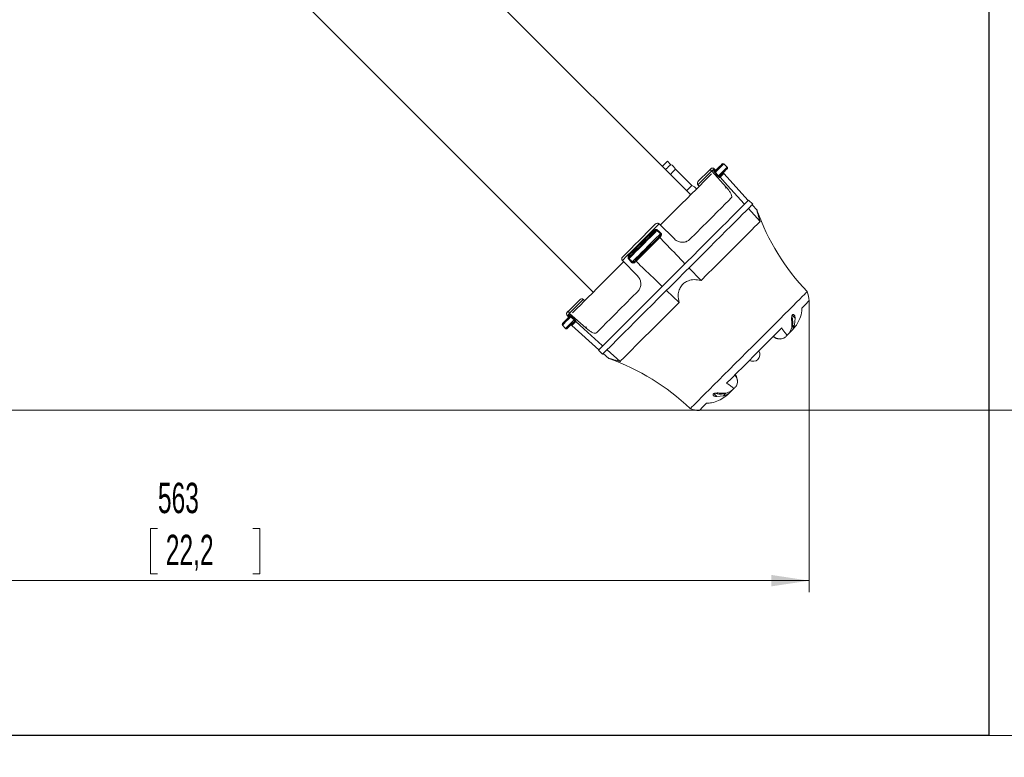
# Model space of a CAD drawing. Header units: millimetres. Extents: x 0 to 594, y 0 to 420.
# Tile 12 of 17: x 460 to 546, y 69 to 133. Entities that reach past the tile are written whole.
import ezdxf

# ---------------------------------------------------------------- set-up
doc = ezdxf.new("R2010")
doc.units = ezdxf.units.MM
doc.styles.add('SLDTEXTSTYLE1', font='TXT', dxfattribs={"width": 0.605})
doc.dimstyles.new('SLDDIMSTYLE0', dxfattribs={"dimtxt": 2.568319, "dimasz": 3.3, "dimexe": 0, "dimexo": 0.0625, "dimgap": 0.64208, "dimtad": 1, "dimdec": 1, "dimlfac": 5, "dimrnd": 1e-09, "dimzin": 12, "dimdsep": 46, "dimtxsty": 'SLDTEXTSTYLE1', "dimsah": 1, "dimcen": 0.09, "dimadec": 0, "dimazin": 3, "dimtfac": 1, "dimtdec": 1, "dimtofl": 0, "dimtmove": 0, "dimatfit": 3, "dimfxl": 1, "dimfrac": 2, "dimtolj": 1, "dimtzin": 12, "dimarcsym": 0})
doc.dimstyles.new('SLDDIMSTYLE1', dxfattribs={"dimtxt": 2.568319, "dimasz": 3.3, "dimexe": 0, "dimexo": 0.0625, "dimgap": 0.64208, "dimtad": 1, "dimdec": 1, "dimlfac": 5, "dimrnd": 1e-09, "dimzin": 12, "dimdsep": 46, "dimtxsty": 'SLDTEXTSTYLE1', "dimsah": 1, "dimcen": 0.09, "dimadec": 0, "dimazin": 3, "dimtfac": 1, "dimtdec": 1, "dimtofl": 0, "dimtmove": 0, "dimatfit": 3, "dimfxl": 1, "dimfrac": 2, "dimtolj": 1, "dimtzin": 12, "dimarcsym": 0})
doc.dimstyles.new('SLDDIMSTYLE2', dxfattribs={"dimtxt": 2.568319, "dimasz": 3.3, "dimexe": 0, "dimexo": 0.0625, "dimgap": 0.64208, "dimtad": 1, "dimdec": 0, "dimlfac": 5, "dimrnd": 1e-09, "dimzin": 12, "dimdsep": 46, "dimtxsty": 'SLDTEXTSTYLE1', "dimsah": 1, "dimcen": 0.09, "dimadec": 0, "dimazin": 3, "dimtfac": 1, "dimtdec": 1, "dimtofl": 0, "dimtmove": 0, "dimatfit": 3, "dimfxl": 1, "dimfrac": 2, "dimtolj": 1, "dimtzin": 12, "dimarcsym": 0})
doc.dimstyles.new('SLDDIMSTYLE3', dxfattribs={"dimtxt": 2.568319, "dimasz": 3.3, "dimexe": 0, "dimexo": 0.0625, "dimgap": 0.64208, "dimtad": 1, "dimdec": 1, "dimlfac": 5, "dimrnd": 1e-09, "dimzin": 12, "dimdsep": 46, "dimtxsty": 'SLDTEXTSTYLE1', "dimsah": 1, "dimcen": 0.09, "dimadec": 0, "dimazin": 3, "dimtfac": 1, "dimtdec": 1, "dimtmove": 0, "dimatfit": 0, "dimfxl": 1, "dimfrac": 2, "dimtolj": 1, "dimtzin": 12, "dimarcsym": 0})

# ---------------------------------------------------------------- blocks, each defined once
blk = doc.blocks.new('SW_BROKEN_VIEW_0')
at = {"color": 0, "linetype": 'Continuous'}
for p, q in [((163.724, -73.548), (163.724, -192.865)), ((163.724, -192.865), (35.385, -192.865))]:
    blk.add_line(p, q, dxfattribs=at)
blk = doc.blocks.new('_D')
at = {"color": 7, "linetype": 'Continuous', "lineweight": 0}
for p, q in [((544.518, 189.743), (562.972, 189.743)), ((561.972, 98.757), (561.972, 189.743)), ((557.44, 140.948), (557.44, 141.536)), ((557.44, 141.536), (561.384, 141.536)), ((561.384, 141.536), (561.384, 140.948)), ((557.44, 134.578), (557.44, 133.99)), ((557.44, 133.99), (561.384, 133.99)), ((561.384, 133.99), (561.384, 134.578)), ((519.35, 98.757), (562.972, 98.757))]:
    blk.add_line(p, q, dxfattribs=at)
for points in [[(561.972, 189.743), (561.472, 186.443), (562.472, 186.443)], [(561.972, 98.757), (562.472, 102.057), (561.472, 102.057)]]:
    blk.add_solid(points, dxfattribs=at)
at = {"color": 7, "linetype": 'Continuous', "lineweight": 0, "char_height": 2.6458, "attachment_point": 1, "rotation": 90, "style": 'SLDTEXTSTYLE1'}
for s, insert in [('min.', (553.441, 142.871, 0.02)), ('min.', (557.973, 142.969, 0.02)), ('5,9', (557.973, 135.313, 0.02)), ('150', (553.441, 133.647, 0.02))]:
    blk.add_mtext(s, dxfattribs=dict(at, insert=insert))
blk = doc.blocks.new('_D_1')
at = {"color": 7, "linetype": 'Continuous', "lineweight": 0}
for p, q in [((473.05, 394.199), (369.179, 394.199)), ((370.179, 98.757), (370.179, 394.199)), ((365.647, 221.239), (365.647, 221.827)), ((365.647, 221.827), (369.591, 221.827)), ((369.591, 221.827), (369.591, 221.239)), ((365.647, 212.91), (365.647, 212.322)), ((369.591, 212.322), (369.591, 212.91)), ((365.647, 212.322), (369.591, 212.322)), ((519.35, 98.757), (369.179, 98.757))]:
    blk.add_line(p, q, dxfattribs=at)
for points in [[(370.179, 394.199), (369.679, 390.899), (370.679, 390.899)], [(370.179, 98.757), (370.679, 102.057), (369.679, 102.057)]]:
    blk.add_solid(points, dxfattribs=at)
at = {"color": 7, "linetype": 'Continuous', "lineweight": 0, "char_height": 2.6458, "attachment_point": 1, "rotation": 90, "style": 'SLDTEXTSTYLE1'}
for s, insert in [('95,3', (366.181, 213.645, 0.02)), ('2420', (361.648, 211.979, 0.02))]:
    blk.add_mtext(s, dxfattribs=dict(at, insert=insert))
blk = doc.blocks.new('_D_2')
at = {"color": 7, "linetype": 'Continuous', "lineweight": 0}
for p, q in [((528.862, 108.301), (528.862, 82.904)), ((472.1, 88.436), (471.512, 88.436)), ((471.512, 88.436), (471.512, 84.492)), ((480.429, 88.436), (481.017, 88.436)), ((481.017, 88.436), (481.017, 84.492)), ((471.512, 84.492), (472.1, 84.492)), ((481.017, 84.492), (480.429, 84.492)), ((528.862, 83.904), (416.179, 83.904))]:
    blk.add_line(p, q, dxfattribs=at)
for points in [[(416.179, 83.904), (419.479, 83.404), (419.479, 84.404)], [(528.862, 83.904), (525.562, 84.404), (525.562, 83.404)]]:
    blk.add_solid(points, dxfattribs=at)
at = {"color": 7, "linetype": 'Continuous', "lineweight": 0, "char_height": 2.6458, "attachment_point": 1, "style": 'SLDTEXTSTYLE1'}
for s, insert in [('563', (472.149, 92.435, 0.02)), ('22,2', (472.835, 87.903, 0.02))]:
    blk.add_mtext(s, dxfattribs=dict(at, insert=insert))
blk = doc.blocks.new('_D_3')
at = {"color": 7, "linetype": 'Continuous', "lineweight": 0}
for p, q in [((561.972, 98.757), (561.972, 105.157)), ((519.35, 98.757), (562.972, 98.757)), ((561.972, 98.757), (561.972, 70.426)), ((557.44, 81.607), (557.44, 82.194)), ((557.44, 82.194), (561.384, 82.194)), ((561.384, 82.194), (561.384, 81.607)), ((557.44, 75.237), (557.44, 74.649)), ((557.44, 74.649), (561.384, 74.649)), ((561.384, 74.649), (561.384, 75.237)), ((544.518, 70.426), (562.972, 70.426)), ((561.972, 70.426), (561.972, 64.026))]:
    blk.add_line(p, q, dxfattribs=at)
for points in [[(561.972, 98.757), (562.472, 102.057), (561.472, 102.057)], [(561.972, 70.426), (561.472, 67.126), (562.472, 67.126)]]:
    blk.add_solid(points, dxfattribs=at)
at = {"color": 7, "linetype": 'Continuous', "lineweight": 0, "char_height": 2.6458, "attachment_point": 1, "rotation": 90, "style": 'SLDTEXTSTYLE1'}
for s, insert in [('min.', (557.973, 83.628, 0.02)), ('min.', (553.441, 83.53, 0.02)), ('3,9', (557.973, 75.972, 0.02)), ('100', (553.441, 74.306, 0.02))]:
    blk.add_mtext(s, dxfattribs=dict(at, insert=insert))

msp = doc.modelspace()

# ---------------------------------------------------------------- linework, layer by layer
at = {"color": 7, "linetype": 'Continuous', "lineweight": 15}
for p, q in [((518.545, 117.528), (493.23, 142.843)), ((484.745, 134.357), (510.059, 109.043)), ((516.802, 120.17), (516.519, 120.452)), ((521.715, 119.938), (521.428, 120.216)), ((518.64, 118.331), (517.226, 119.745)), ((519.207, 118.7), (520.142, 119.635)), ((520.394, 119.589), (520.383, 119.601)), ((520.394, 119.589), (521.645, 118.185)), ((520.652, 119.728), (520.595, 119.79)), ((523.558, 117.026), (521.437, 119.382)), ((519.175, 118.393), (519.181, 118.386)), ((519.293, 118.277), (519.181, 118.386)), ((523.947, 116.708), (523.593, 117.062)), ((524.323, 116.177), (523.893, 116.654)), ((524.591, 115.194), (523.566, 116.327)), ((515.776, 114.994), (515.788, 114.983)), ((517.133, 113.673), (515.788, 114.983)), ((512.605, 111.8), (512.593, 111.811)), ((512.605, 111.8), (513.914, 110.455)), ((519.451, 110.054), (518.395, 111.156)), ((517.534, 108.137), (516.432, 109.193)), ((507.952, 107.445), (508.888, 108.381)), ((509.202, 108.407), (509.195, 108.413)), ((509.202, 108.407), (509.311, 108.295)), ((507.987, 107.205), (507.999, 107.194)), ((509.402, 105.943), (507.999, 107.194)), ((507.797, 106.993), (507.86, 106.936)), ((527.344, 105.963), (527.349, 106.485)), ((527.388, 107.034), (527.643, 106.779)), ((527.643, 106.779), (527.579, 106.198)), ((507.372, 106.16), (507.65, 105.872)), ((508.206, 106.15), (510.561, 104.029)), ((527.29, 105.626), (527.28, 105.616)), ((526.949, 105.285), (526.942, 105.278)), ((510.526, 103.994), (510.88, 103.641)), ((512.393, 102.997), (511.261, 104.022)), ((510.933, 103.694), (511.411, 103.265)), ((522.309, 100.645), (522.303, 100.639)), ((522.616, 101.135), (522.621, 101.174)), ((520.809, 99.944), (520.555, 100.198)), ((521.389, 100.008), (520.809, 99.944)), ((521.103, 100.238), (521.625, 100.244)), ((521.971, 100.307), (521.962, 100.298))]:
    msp.add_line(p, q, dxfattribs=at)
at = {"color": 8, "linetype": 'Continuous', "lineweight": 0}
for p, q in [((520.383, 119.601), (519.175, 118.393)), ((521.569, 118.109), (521.645, 118.185)), ((509.195, 108.413), (507.987, 107.205)), ((509.402, 105.943), (509.478, 106.019)), ((527.384, 106.003), (527.579, 106.198)), ((521.389, 100.008), (521.584, 100.203))]:
    msp.add_line(p, q, dxfattribs=at)
at = {"color": 7, "linetype": 'Continuous', "lineweight": 15, "flags": 128}
for points in [[(516.519, 120.452), (516.498, 120.431), (516.436, 120.37), (516.344, 120.278), (516.236, 120.17), (516.128, 120.061), (516.07, 120.003)], [(516.802, 120.17), (516.78, 120.148), (516.719, 120.087), (516.627, 119.995), (516.519, 119.887), (516.411, 119.779), (516.353, 119.72)], [(520.705, 119.632), (520.904, 119.831), (521.067, 119.994), (521.188, 120.115), (521.262, 120.189), (521.287, 120.215)], [(515.897, 114.88), (516.234, 115.217), (516.759, 115.742), (517.264, 116.248), (517.746, 116.729), (518.199, 117.183), (518.622, 117.605), (519.009, 117.993), (519.359, 118.343), (519.668, 118.652), (519.934, 118.917), (520.154, 119.138), (520.328, 119.311), (520.356, 119.34)], [(517.226, 119.745), (517.205, 119.724), (517.143, 119.663), (517.052, 119.571), (516.943, 119.463), (516.835, 119.354), (516.777, 119.296)], [(520.142, 119.635), (520.213, 119.706), (520.264, 119.757), (520.295, 119.788), (520.305, 119.798)], [(521.717, 119.795), (521.69, 119.768), (521.609, 119.688), (521.48, 119.558), (521.306, 119.384), (521.094, 119.173)], [(518.64, 118.331), (518.619, 118.31), (518.558, 118.248), (518.466, 118.157), (518.358, 118.048), (518.249, 117.94), (518.191, 117.882)], [(523.193, 116.739), (521.746, 118.337), (521.103, 119.047)], [(523.593, 117.062), (523.569, 117.037), (523.494, 116.962), (523.371, 116.839), (523.199, 116.668), (522.981, 116.449), (522.718, 116.186), (522.412, 115.88), (522.065, 115.533), (521.68, 115.148), (521.259, 114.728), (520.807, 114.276), (520.327, 113.795), (519.821, 113.289), (519.294, 112.763), (518.751, 112.219), (518.194, 111.663), (517.629, 111.097), (517.06, 110.528), (516.49, 109.959), (515.925, 109.393), (515.369, 108.837), (514.825, 108.293), (514.298, 107.767), (513.793, 107.261), (513.312, 106.78), (512.86, 106.328), (512.44, 105.908), (512.055, 105.523), (511.708, 105.176), (511.401, 104.87), (511.138, 104.606), (510.92, 104.388), (510.749, 104.217), (510.625, 104.094), (510.551, 104.019), (510.526, 103.994)], [(510.88, 103.641), (510.904, 103.666), (510.979, 103.74), (511.102, 103.863), (511.274, 104.035), (511.492, 104.253), (511.755, 104.516), (512.061, 104.822), (512.408, 105.169), (512.793, 105.554), (513.214, 105.975), (513.666, 106.427), (514.146, 106.908), (514.652, 107.413), (515.179, 107.94), (515.722, 108.483), (516.279, 109.04), (516.844, 109.605), (517.413, 110.174), (517.983, 110.744), (518.548, 111.309), (519.104, 111.865), (519.648, 112.409), (520.175, 112.936), (520.68, 113.441), (521.161, 113.922), (521.613, 114.374), (522.033, 114.794), (522.418, 115.179), (522.765, 115.526), (523.072, 115.833), (523.335, 116.096), (523.553, 116.314), (523.724, 116.485), (523.848, 116.609), (523.922, 116.683), (523.947, 116.708)], [(518.485, 113.65), (519.016, 114.182), (519.524, 114.689), (520.004, 115.169), (520.451, 115.616), (520.862, 116.027), (521.233, 116.399), (521.562, 116.727), (521.845, 117.01), (522.079, 117.245)], [(512.63, 112.123), (512.98, 112.473), (513.334, 112.827), (513.69, 113.183), (514.047, 113.54), (514.405, 113.898), (514.761, 114.254), (515.115, 114.607), (515.465, 114.958)], [(524.591, 115.194), (524.48, 115.084), (524.321, 114.925), (524.115, 114.718), (523.863, 114.467), (523.568, 114.172), (523.232, 113.835), (522.858, 113.461), (522.448, 113.051), (522.006, 112.61), (521.536, 112.14), (521.042, 111.645), (520.526, 111.13), (519.995, 110.598), (519.451, 110.054)], [(513.246, 112.173), (513.408, 112.335), (513.605, 112.532), (513.831, 112.758), (514.076, 113.003), (514.33, 113.257), (514.585, 113.512), (514.83, 113.757), (515.055, 113.982), (515.253, 114.18), (515.414, 114.342)], [(515.867, 113.945), (515.705, 113.784), (515.505, 113.583), (515.272, 113.351), (515.019, 113.098), (514.755, 112.833), (514.49, 112.569), (514.237, 112.315), (514.005, 112.083), (513.804, 111.882), (513.642, 111.721)], [(508.248, 107.232), (508.276, 107.26), (508.45, 107.433), (508.67, 107.654), (508.936, 107.92), (509.245, 108.229), (509.595, 108.578), (509.982, 108.966), (510.405, 109.388), (510.858, 109.842), (511.34, 110.324), (511.845, 110.829), (512.37, 111.354), (512.708, 111.692)], [(510.343, 105.508), (510.578, 105.743), (510.861, 106.026), (511.189, 106.354), (511.56, 106.726), (511.971, 107.137), (512.419, 107.584), (512.898, 108.064), (513.406, 108.571), (513.938, 109.103)], [(518.504, 98.894), (518.507, 98.898), (518.552, 98.942), (518.646, 99.037), (518.79, 99.18), (518.981, 99.372), (519.218, 99.609), (519.499, 99.89), (519.821, 100.211), (520.18, 100.571), (520.573, 100.964), (520.996, 101.387), (521.445, 101.836), (521.916, 102.306), (522.403, 102.794), (522.902, 103.293), (523.408, 103.799), (523.916, 104.306), (524.421, 104.811), (524.917, 105.308), (525.401, 105.791), (525.866, 106.257), (526.309, 106.7), (526.725, 107.116), (527.11, 107.501), (527.46, 107.851), (527.772, 108.163), (528.042, 108.433), (528.268, 108.659), (528.448, 108.838), (528.579, 108.97), (528.661, 109.052), (528.693, 109.084), (528.693, 109.084)], [(517.534, 108.137), (516.99, 107.593), (516.458, 107.061), (515.943, 106.546), (515.448, 106.051), (514.978, 105.581), (514.536, 105.14), (514.127, 104.73), (513.752, 104.356), (513.416, 104.02), (513.121, 103.724), (512.869, 103.473), (512.663, 103.267), (512.504, 103.107), (512.393, 102.997)], [(528.862, 108.301), (528.835, 108.274), (528.756, 108.195), (528.625, 108.064), (528.444, 107.883), (528.214, 107.653)], [(507.79, 107.283), (507.8, 107.293), (507.831, 107.323), (507.881, 107.374), (507.952, 107.445)], [(507.373, 106.3), (507.398, 106.325), (507.473, 106.4), (507.594, 106.521), (507.757, 106.684), (507.955, 106.883)], [(508.415, 106.493), (508.203, 106.282), (508.029, 106.108), (507.9, 105.978), (507.82, 105.898), (507.792, 105.871)], [(510.849, 104.395), (509.251, 105.842), (508.54, 106.485)], [(526.479, 105.918), (526.03, 105.469), (525.561, 105), (525.074, 104.513), (524.577, 104.016), (524.074, 103.513), (523.572, 103.011), (523.074, 102.513), (522.588, 102.027), (522.118, 101.557), (521.67, 101.109)], [(526.584, 105.005), (526.668, 105.041), (526.783, 105.121)], [(522.467, 100.804), (522.546, 100.92), (522.593, 101.036)], [(519.934, 99.373), (519.705, 99.144), (519.523, 98.962), (519.392, 98.831), (519.313, 98.752), (519.287, 98.726)]]:
    msp.add_lwpolyline(points, dxfattribs=at)
at = {"color": 8, "linetype": 'Continuous', "lineweight": 0, "flags": 128}
for points in [[(521.428, 120.216), (521.421, 120.209), (521.368, 120.156), (521.265, 120.053), (521.115, 119.903), (520.923, 119.712), (520.699, 119.487)], [(520.595, 119.79), (520.582, 119.778), (520.545, 119.74), (520.482, 119.677), (520.394, 119.589)], [(520.561, 119.637), (520.601, 119.677), (520.629, 119.705), (520.646, 119.722), (520.652, 119.728)], [(520.923, 119.155), (520.794, 119.301), (520.658, 119.456)], [(520.699, 119.487), (520.835, 119.333), (520.965, 119.187)], [(520.965, 119.187), (521.195, 119.418), (521.392, 119.615), (521.547, 119.77), (521.654, 119.877), (521.709, 119.931), (521.715, 119.938)], [(521.437, 119.382), (521.416, 119.36), (521.352, 119.296), (521.247, 119.191), (521.103, 119.047)], [(521.103, 119.047), (521.102, 119.046), (521.1, 119.045), (521.099, 119.043), (521.097, 119.042), (521.096, 119.041), (521.095, 119.039), (521.093, 119.038), (521.092, 119.036)], [(515.788, 114.983), (515.396, 114.591), (514.998, 114.194), (514.598, 113.793), (514.196, 113.391), (513.794, 112.99), (513.394, 112.589), (512.997, 112.192), (512.605, 111.8)], [(513.184, 112.259), (513.45, 112.526), (513.718, 112.794), (513.987, 113.063), (514.256, 113.332), (514.525, 113.601), (514.794, 113.87), (515.062, 114.138), (515.328, 114.404)], [(515.611, 114.399), (515.462, 114.25), (515.272, 114.06), (515.048, 113.836), (514.799, 113.587), (514.535, 113.323), (514.265, 113.053), (514.001, 112.789), (513.752, 112.54), (513.528, 112.316), (513.338, 112.126), (513.188, 111.977)], [(513.457, 111.679), (513.605, 111.828), (513.797, 112.019), (514.023, 112.246), (514.276, 112.499), (514.545, 112.768), (514.82, 113.042), (515.089, 113.311), (515.342, 113.564), (515.569, 113.791), (515.76, 113.982), (515.908, 114.131)], [(515.857, 113.802), (515.621, 113.566), (515.366, 113.31), (515.097, 113.042), (514.822, 112.766), (514.546, 112.491), (514.277, 112.222), (514.022, 111.967), (513.786, 111.731)], [(515.922, 113.866), (515.914, 113.858), (515.906, 113.85), (515.897, 113.842), (515.889, 113.834), (515.881, 113.826), (515.873, 113.818), (515.865, 113.81), (515.857, 113.802)], [(507.999, 107.194), (507.911, 107.106), (507.848, 107.043), (507.81, 107.005), (507.797, 106.993)], [(508.101, 106.889), (507.876, 106.664), (507.685, 106.473), (507.535, 106.323), (507.431, 106.219), (507.379, 106.167), (507.372, 106.16)], [(507.65, 105.872), (507.657, 105.879), (507.711, 105.934), (507.818, 106.04), (507.973, 106.195), (508.17, 106.392), (508.401, 106.623)], [(507.86, 106.936), (507.866, 106.942), (507.883, 106.959), (507.911, 106.987), (507.951, 107.027)], [(508.401, 106.623), (508.255, 106.752), (508.101, 106.889)], [(508.132, 106.93), (508.287, 106.794), (508.433, 106.665)], [(508.54, 106.485), (508.397, 106.341), (508.291, 106.236), (508.227, 106.172), (508.206, 106.15)], [(508.551, 106.496), (508.55, 106.494), (508.548, 106.493), (508.547, 106.492), (508.546, 106.49), (508.544, 106.489), (508.543, 106.488), (508.542, 106.486), (508.54, 106.485)]]:
    msp.add_lwpolyline(points, dxfattribs=at)
at = {"color": 7, "linetype": 'Continuous', "lineweight": 15}
for centre, radius, start, end in [((516.395, 119.339), 0.925, 26.07757, 63.92203), ((521.358, 120.144), 0.1, 46.00309, 134.99088), ((520.446, 119.656), 0.2, 41.99281, 135.01254), ((520.726, 119.794), 0.1, 221.98404, 315.00251), ((521.512, 119.449), 0.1, 135.00559, 221.99533), ((521.646, 119.866), 0.1, 314.99936, 45.99895), ((518.145, 117.129), 1.3, 44.99892, 67.6176), ((543.152, 122.902), 20, 199.66529, 223.70319), ((526.464, 108.194), 2.4, 2.54149, 21.74963), ((507.931, 107.141), 0.2, 134.9993, 228.00139), ((507.793, 106.862), 0.1, 314.99661, 48.00315), ((507.444, 106.23), 0.1, 134.9949, 224.00618), ((507.722, 105.942), 0.1, 223.99054, 314.99438), ((508.139, 106.076), 0.1, 47.99043, 135.02633), ((527.259, 105.658), 0.0441, 314.01066, 316.49415), ((527.024, 105.212), 0.105, 134.62476, 135.81767), ((523.975, 103.612), 0.6, 238.51004, 31.48996), ((504.685, 84.436), 20, 46.29686, 70.33516), ((522.243, 100.698), 0.084, 314.36429, 315.8565), ((521.995, 100.263), 0.0484, 134.18366, 136.44804), ((519.393, 101.124), 2.4, 248.24896, 267.45706)]:
    msp.add_arc(centre, radius, start, end, dxfattribs=at)
at = {"color": 8, "linetype": 'Continuous', "lineweight": 0}
for centre, radius, start, end in [((520.635, 119.703), 0.0994, 221.63873, 314.54983), ((520.466, 119.751), 0.352, 303.02346, 311.43186), ((520.716, 119.469), 0.376, 303.36988, 311.42786), ((521.165, 119.103), 0.0991, 135.39486, 222.47193), ((515.469, 114.507), 0.174, 216.20263, 251.86515), ((516.217, 113.95), 0.754, 138.18513, 143.42933), ((516.494, 113.698), 0.728, 138.04215, 143.50876), ((516.01, 113.986), 0.149, 195.85547, 233.50927), ((513.632, 111.378), 0.745, 126.5444, 131.85123), ((513.081, 112.119), 0.174, 18.10774, 53.82164), ((513.897, 111.085), 0.74, 126.53748, 131.91574), ((513.601, 111.577), 0.149, 36.50637, 74.15244), ((486.829, 138.632), 38.084, 314.92205, 315.05944), ((507.885, 106.952), 0.0994, 315.44258, 48.37115), ((507.835, 107.123), 0.354, 318.61234, 326.96947), ((508.119, 106.872), 0.376, 318.54728, 326.623), ((508.484, 106.423), 0.0992, 47.54152, 134.57886), ((526.339, 105.89), 0.918, 229.95311, 285.47007), ((521.65, 101.235), 0.963, 348.06791, 38.84388)]:
    msp.add_arc(centre, radius, start, end, dxfattribs=at)
at = {"color": 7, "linetype": 'Continuous', "lineweight": 15}
for points, knots in [([(520.142, 119.635), (520.143, 119.635), (520.153, 119.646), (520.184, 119.666), (520.241, 119.673), (520.297, 119.658), (520.344, 119.634), (520.369, 119.612), (520.383, 119.601)], [0, 0, 0, 0, 0.002426, 0.164994, 0.406609, 0.623228, 0.80164, 1, 1, 1, 1]), ([(519.175, 118.393), (519.164, 118.407), (519.142, 118.435), (519.126, 118.494), (519.128, 118.567), (519.157, 118.641), (519.191, 118.683), (519.207, 118.699), (519.207, 118.7)], [0, 0, 0, 0, 0.159449, 0.313059, 0.523802, 0.799397, 0.996811, 1, 1, 1, 1]), ([(521.103, 119.047), (521.096, 119.056), (521.083, 119.074), (521.075, 119.106), (521.077, 119.138), (521.088, 119.164), (521.098, 119.177), (521.103, 119.181), (521.103, 119.181)], [0, 0, 0, 0, 0.223262, 0.442698, 0.659399, 0.876772, 0.991525, 1, 1, 1, 1]), ([(521.645, 118.185), (521.716, 118.101), (521.852, 117.942), (522.012, 117.701), (522.107, 117.497), (522.138, 117.33), (522.093, 117.265), (522.079, 117.245)], [0, 0, 0, 0, 0.30372, 0.574665, 0.787973, 0.934968, 1, 1, 1, 1]), ([(524.591, 115.194), (524.527, 115.405), (524.431, 115.725), (524.382, 115.902), (524.306, 116.217), (524.316, 116.172), (524.317, 116.171)], [0, 0, 0, 0, 0.572336, 0.86858, 0.996617, 1, 1, 1, 1]), ([(515.465, 114.958), (515.465, 114.958), (515.482, 114.975), (515.527, 115.01), (515.602, 115.04), (515.676, 115.042), (515.734, 115.027), (515.762, 115.005), (515.776, 114.994)], [0, 0, 0, 0, 0.003194, 0.211138, 0.487646, 0.694433, 0.844381, 1, 1, 1, 1]), ([(515.857, 113.802), (515.85, 113.81), (515.836, 113.825), (515.821, 113.849), (515.813, 113.87), (515.812, 113.887), (515.816, 113.894), (515.818, 113.896), (515.818, 113.896)], [0, 0, 0, 0, 0.2961953, 0.5598693, 0.7733357, 0.9295409, 0.9953601, 1, 1, 1, 1]), ([(518.048, 111.517), (517.539, 112.048), (516.809, 112.81), (516.078, 113.571), (515.857, 113.802)], [0, 0, 0, 0, 0.697603, 1, 1, 1, 1]), ([(518.485, 113.65), (518.402, 113.583), (518.234, 113.448), (517.91, 113.371), (517.58, 113.4), (517.313, 113.517), (517.181, 113.632), (517.133, 113.673)], [0, 0, 0, 0, 0.212404, 0.428792, 0.648916, 0.872266, 1, 1, 1, 1]), ([(512.63, 112.123), (512.63, 112.122), (512.612, 112.105), (512.578, 112.061), (512.548, 111.985), (512.545, 111.912), (512.561, 111.854), (512.582, 111.826), (512.593, 111.811)], [0, 0, 0, 0, 0.003139, 0.211102, 0.487589, 0.694425, 0.844392, 1, 1, 1, 1]), ([(513.786, 111.731), (513.778, 111.738), (513.763, 111.751), (513.739, 111.766), (513.717, 111.775), (513.701, 111.776), (513.693, 111.772), (513.691, 111.77), (513.691, 111.77)], [0, 0, 0, 0, 0.2962689, 0.5599426, 0.7732599, 0.9295176, 0.9952632, 1, 1, 1, 1]), ([(516.071, 109.539), (515.54, 110.049), (514.778, 110.779), (514.016, 111.51), (513.786, 111.731)], [0, 0, 0, 0, 0.697604, 1, 1, 1, 1]), ([(513.914, 110.455), (513.985, 110.367), (514.125, 110.192), (514.214, 109.864), (514.196, 109.535), (514.088, 109.274), (513.978, 109.148), (513.938, 109.103)], [0, 0, 0, 0, 0.224648, 0.446684, 0.664861, 0.878698, 1, 1, 1, 1]), ([(517.534, 108.137), (517.492, 108.354), (517.421, 108.727), (517.522, 109.235), (517.722, 109.611), (518.005, 109.884), (518.383, 110.076), (518.88, 110.165), (519.248, 110.094), (519.451, 110.054)], [0, 0, 0, 0, 0.193348, 0.331692, 0.447279, 0.565034, 0.671898, 0.818708, 1, 1, 1, 1]), ([(509.195, 108.413), (509.181, 108.424), (509.152, 108.446), (509.094, 108.462), (509.021, 108.46), (508.947, 108.431), (508.904, 108.397), (508.888, 108.381), (508.888, 108.381)], [0, 0, 0, 0, 0.159422, 0.313081, 0.523786, 0.799366, 0.996805, 1, 1, 1, 1]), ([(507.952, 107.445), (507.952, 107.445), (507.942, 107.435), (507.922, 107.403), (507.915, 107.347), (507.929, 107.291), (507.954, 107.244), (507.975, 107.218), (507.987, 107.205)], [0, 0, 0, 0, 0.002418, 0.165058, 0.406638, 0.623221, 0.801591, 1, 1, 1, 1]), ([(528.214, 107.653), (528.215, 107.57), (528.219, 107.257), (528.088, 106.783), (527.827, 106.274), (527.559, 105.912), (527.369, 105.705), (527.292, 105.628), (527.291, 105.627)], [0, 0, 0, 0, 0.109381, 0.410385, 0.631164, 0.858066, 0.998063, 1, 1, 1, 1]), ([(508.54, 106.485), (508.531, 106.491), (508.514, 106.505), (508.482, 106.513), (508.449, 106.511), (508.424, 106.5), (508.411, 106.489), (508.407, 106.485), (508.406, 106.485)], [0, 0, 0, 0, 0.22332, 0.442687, 0.659436, 0.876753, 0.991483, 1, 1, 1, 1]), ([(527.349, 106.485), (527.345, 106.513), (527.332, 106.593), (527.329, 106.726), (527.337, 106.861), (527.358, 106.966), (527.385, 107.035), (527.418, 107.08), (527.463, 107.103), (527.52, 107.093), (527.583, 107.032), (527.633, 106.922), (527.64, 106.829), (527.643, 106.779)], [0, 0, 0, 0, 0.081442, 0.228961, 0.374126, 0.465402, 0.529793, 0.583789, 0.620398, 0.665137, 0.737479, 0.858046, 1, 1, 1, 1]), ([(527.341, 105.96), (527.355, 105.991), (527.406, 106.103), (527.435, 106.323), (527.427, 106.607), (527.393, 106.81), (527.353, 106.91), (527.351, 106.917)], [0, 0, 0, 0, 0.101848, 0.377866, 0.669464, 0.979012, 1, 1, 1, 1]), ([(510.343, 105.508), (510.302, 105.489), (510.202, 105.442), (510.006, 105.517), (509.785, 105.637), (509.578, 105.791), (509.45, 105.901), (509.402, 105.943)], [0, 0, 0, 0, 0.119418, 0.295257, 0.536407, 0.825617, 1, 1, 1, 1]), ([(526.949, 105.285), (526.949, 105.285), (526.958, 105.297), (526.87, 105.35), (526.803, 105.466), (526.622, 105.664), (526.526, 105.833), (526.479, 105.918)], [0, 0, 0, 0, 0.000113, 0.058778, 0.251709, 0.628429, 1, 1, 1, 1]), ([(527.344, 105.963), (527.316, 105.872), (527.24, 105.619), (527.07, 105.406), (526.951, 105.287), (526.95, 105.286)], [0, 0, 0, 0, 0.359867, 0.995432, 1, 1, 1, 1]), ([(527.28, 105.616), (527.277, 105.614), (527.244, 105.58), (527.172, 105.508), (527.103, 105.44), (527.065, 105.402)], [0, 0, 0, 0, 0.040625, 0.470122, 1, 1, 1, 1]), ([(527.29, 105.626), (527.29, 105.627), (527.346, 105.682), (527.43, 105.797), (527.519, 105.994), (527.558, 106.126), (527.579, 106.198)], [0, 0, 0, 0, 0.003838, 0.3618117, 0.6526433, 1, 1, 1, 1]), ([(525.732, 105.171), (525.785, 105.134), (525.903, 105.05), (526.112, 104.975), (526.341, 104.941), (526.487, 104.975), (526.558, 104.991)], [0, 0, 0, 0, 0.221376, 0.491215, 0.751973, 1, 1, 1, 1]), ([(526.558, 104.991), (526.559, 104.991), (526.628, 105.003), (526.705, 105.053), (526.768, 105.109), (526.78, 105.12)], [0, 0, 0, 0, 0.007423, 0.814373, 1, 1, 1, 1]), ([(526.783, 105.121), (526.811, 105.148), (526.862, 105.199), (526.915, 105.251), (526.94, 105.276), (526.942, 105.278)], [0, 0, 0, 0, 0.529914, 0.959361, 1, 1, 1, 1]), ([(511.416, 103.271), (511.418, 103.271), (511.461, 103.261), (511.611, 103.223), (511.937, 103.138), (512.217, 103.051), (512.393, 102.997)], [0, 0, 0, 0, 0.004205, 0.131546, 0.455675, 1, 1, 1, 1]), ([(522.606, 101.065), (522.618, 101.129), (522.644, 101.263), (522.611, 101.477), (522.538, 101.682), (522.455, 101.801), (522.417, 101.856)], [0, 0, 0, 0, 0.229628, 0.486298, 0.760686, 1, 1, 1, 1]), ([(522.301, 100.638), (522.301, 100.637), (522.222, 100.558), (522.075, 100.438), (521.846, 100.305), (521.697, 100.264), (521.625, 100.244)], [0, 0, 0, 0, 0.0045605, 0.4197994, 0.7155884, 1, 1, 1, 1]), ([(521.67, 101.109), (521.722, 101.079), (521.879, 100.988), (522.061, 100.858), (522.219, 100.709), (522.268, 100.671), (522.3, 100.636), (522.303, 100.639), (522.303, 100.639)], [0, 0, 0, 0, 0.227914, 0.684078, 0.881314, 0.982443, 0.999882, 1, 1, 1, 1]), ([(522.185, 100.523), (522.148, 100.485), (522.079, 100.416), (522.008, 100.344), (521.974, 100.31), (521.971, 100.307)], [0, 0, 0, 0, 0.529858, 0.959374, 1, 1, 1, 1]), ([(522.309, 100.645), (522.311, 100.648), (522.336, 100.672), (522.389, 100.725), (522.439, 100.776), (522.467, 100.804)], [0, 0, 0, 0, 0.0406494, 0.4701086, 1, 1, 1, 1]), ([(522.467, 100.808), (522.486, 100.831), (522.548, 100.903), (522.597, 100.994), (522.606, 101.062), (522.606, 101.065)], [0, 0, 0, 0, 0.303818, 0.968427, 1, 1, 1, 1]), ([(521.96, 100.296), (521.959, 100.295), (521.818, 100.155), (521.511, 99.889), (520.979, 99.572), (520.439, 99.383), (520.079, 99.376), (519.934, 99.373)], [0, 0, 0, 0, 0.001938, 0.261969, 0.529592, 0.811257, 1, 1, 1, 1]), ([(520.809, 99.944), (520.778, 99.946), (520.705, 99.949), (520.601, 99.98), (520.52, 100.035), (520.486, 100.095), (520.491, 100.147), (520.526, 100.185), (520.58, 100.215), (520.665, 100.24), (520.792, 100.257), (520.944, 100.26), (521.052, 100.245), (521.103, 100.238)], [0, 0, 0, 0, 0.085876, 0.208214, 0.303463, 0.355671, 0.395182, 0.443098, 0.493587, 0.571218, 0.691783, 0.855653, 1, 1, 1, 1]), ([(520.68, 100.238), (520.71, 100.227), (520.837, 100.181), (521.071, 100.152), (521.367, 100.156), (521.549, 100.215), (521.636, 100.243)], [0, 0, 0, 0, 0.0985015, 0.4159914, 0.7199449, 1, 1, 1, 1]), ([(521.389, 100.008), (521.478, 100.034), (521.683, 100.095), (521.874, 100.21), (521.961, 100.297), (521.962, 100.298)], [0, 0, 0, 0, 0.4269417, 0.9961462, 1, 1, 1, 1])]:
    msp.add_open_spline(points, degree=3, knots=knots, dxfattribs=at)
at = {"color": 8, "linetype": 'Continuous', "lineweight": 0}
for points, knots in [([(520.561, 119.637), (520.559, 119.633), (520.553, 119.616), (520.571, 119.581), (520.592, 119.541), (520.623, 119.497), (520.646, 119.47), (520.658, 119.456)], [0, 0, 0, 0, 0.0632852, 0.252226, 0.4973119, 0.7308448, 1, 1, 1, 1]), ([(520.699, 119.487), (520.695, 119.493), (520.689, 119.501), (520.681, 119.518), (520.674, 119.541), (520.674, 119.576), (520.685, 119.609), (520.7, 119.626), (520.705, 119.632)], [0, 0, 0, 0, 0.132028, 0.185563, 0.361149, 0.581729, 0.839591, 1, 1, 1, 1]), ([(521.094, 119.173), (521.085, 119.165), (521.067, 119.151), (521.034, 119.146), (521.008, 119.153), (520.992, 119.161), (520.98, 119.17), (520.972, 119.178), (520.966, 119.185), (520.965, 119.187)], [0, 0, 0, 0, 0.246482, 0.457675, 0.644324, 0.767134, 0.821017, 0.945766, 1, 1, 1, 1]), ([(520.923, 119.155), (520.934, 119.142), (520.958, 119.116), (520.995, 119.082), (521.032, 119.055), (521.063, 119.032), (521.084, 119.035), (521.092, 119.036)], [0, 0, 0, 0, 0.249051, 0.487298, 0.710338, 0.894059, 1, 1, 1, 1]), ([(515.655, 114.453), (515.644, 114.461), (515.618, 114.481), (515.563, 114.498), (515.487, 114.497), (515.402, 114.467), (515.353, 114.426), (515.328, 114.404)], [0, 0, 0, 0, 0.108471, 0.272273, 0.471188, 0.728111, 1, 1, 1, 1]), ([(515.611, 114.399), (515.606, 114.403), (515.591, 114.413), (515.559, 114.418), (515.515, 114.41), (515.463, 114.385), (515.431, 114.357), (515.414, 114.342)], [0, 0, 0, 0, 0.089842, 0.23359, 0.425005, 0.695259, 1, 1, 1, 1]), ([(515.908, 114.131), (515.86, 114.174), (515.761, 114.264), (515.662, 114.353), (515.611, 114.399)], [0, 0, 0, 0, 0.4858425, 1, 1, 1, 1]), ([(515.655, 114.453), (515.706, 114.407), (515.805, 114.317), (515.904, 114.228), (515.952, 114.185)], [0, 0, 0, 0, 0.514168, 1, 1, 1, 1]), ([(515.867, 113.945), (515.883, 113.964), (515.91, 113.995), (515.93, 114.043), (515.933, 114.072), (515.931, 114.092), (515.928, 114.104), (515.92, 114.119), (515.913, 114.126), (515.908, 114.131)], [0, 0, 0, 0, 0.3457822, 0.5831113, 0.7341021, 0.7538738, 0.869749, 0.8993392, 1, 1, 1, 1]), ([(515.922, 113.866), (515.923, 113.868), (515.949, 113.894), (515.986, 113.947), (516.009, 114.025), (516.007, 114.09), (515.989, 114.144), (515.965, 114.171), (515.952, 114.185)], [0, 0, 0, 0, 0.0167991, 0.3076637, 0.5358246, 0.6938796, 0.8466136, 1, 1, 1, 1]), ([(513.184, 112.259), (513.169, 112.243), (513.131, 112.201), (513.096, 112.125), (513.088, 112.046), (513.101, 111.981), (513.124, 111.949), (513.135, 111.933)], [0, 0, 0, 0, 0.183735, 0.463294, 0.680038, 0.838937, 1, 1, 1, 1]), ([(513.403, 111.635), (513.36, 111.684), (513.27, 111.783), (513.181, 111.882), (513.135, 111.933)], [0, 0, 0, 0, 0.485831, 1, 1, 1, 1]), ([(513.188, 111.977), (513.184, 111.982), (513.179, 111.991), (513.172, 112.01), (513.17, 112.04), (513.183, 112.088), (513.21, 112.134), (513.236, 112.162), (513.246, 112.173)], [0, 0, 0, 0, 0.094853, 0.135133, 0.27824, 0.492116, 0.792783, 1, 1, 1, 1]), ([(513.188, 111.977), (513.234, 111.926), (513.324, 111.826), (513.413, 111.727), (513.457, 111.679)], [0, 0, 0, 0, 0.5141596, 1, 1, 1, 1]), ([(513.403, 111.635), (513.416, 111.623), (513.444, 111.598), (513.501, 111.58), (513.57, 111.579), (513.65, 111.605), (513.696, 111.645), (513.721, 111.666)], [0, 0, 0, 0, 0.1501042, 0.3081367, 0.4929439, 0.7231655, 1, 1, 1, 1]), ([(513.642, 111.721), (513.626, 111.706), (513.597, 111.68), (513.549, 111.659), (513.512, 111.654), (513.49, 111.658), (513.475, 111.664), (513.465, 111.671), (513.459, 111.677), (513.457, 111.679)], [0, 0, 0, 0, 0.312155, 0.554139, 0.731986, 0.831798, 0.87242, 0.961934, 1, 1, 1, 1]), ([(508.132, 106.93), (508.122, 106.938), (508.099, 106.958), (508.06, 106.987), (508.017, 107.012), (507.98, 107.033), (507.958, 107.028), (507.951, 107.027)], [0, 0, 0, 0, 0.1835661, 0.4373541, 0.6841065, 0.8928923, 1, 1, 1, 1]), ([(508.101, 106.889), (508.095, 106.893), (508.082, 106.902), (508.056, 106.911), (508.022, 106.915), (507.985, 106.907), (507.965, 106.891), (507.955, 106.883)], [0, 0, 0, 0, 0.125183, 0.309308, 0.517286, 0.760773, 1, 1, 1, 1]), ([(508.415, 106.493), (508.423, 106.504), (508.438, 106.524), (508.441, 106.557), (508.436, 106.576), (508.429, 106.591), (508.423, 106.6), (508.413, 106.613), (508.406, 106.619), (508.401, 106.623)], [0, 0, 0, 0, 0.273734, 0.485285, 0.646349, 0.669535, 0.817066, 0.857376, 1, 1, 1, 1]), ([(508.551, 106.496), (508.551, 106.496), (508.558, 106.503), (508.55, 106.53), (508.532, 106.559), (508.504, 106.594), (508.472, 106.63), (508.446, 106.653), (508.433, 106.665)], [0, 0, 0, 0, 0.0049434, 0.125059, 0.3202892, 0.5156371, 0.7457414, 1, 1, 1, 1])]:
    msp.add_open_spline(points, degree=3, knots=knots, dxfattribs=at)

# ---------------------------------------------------------------- block references
at = {"color": 7, "linetype": 'Continuous'}
msp.add_blockref('SW_BROKEN_VIEW_0', (380.794, 263.291), dxfattribs=at)

# ---------------------------------------------------------------- dimensions: what is measured, and where the dimension line sits
at = {"color": 7, "linetype": 'Continuous', "lineweight": 0}
for base, p2, text, dimstyle, picture, middle in [((370.179, 394.199), (473.05, 394.199), '2420', 'SLDDIMSTYLE1', '_D_1', (370.179, 217.074)), ((561.972, 189.743), (544.518, 189.743), '<> min. ', 'SLDDIMSTYLE0', '_D', (561.972, 141.585)), ((561.972, 70.426), (544.518, 70.426), '<> min. ', 'SLDDIMSTYLE3', '_D_3', (561.972, 82.243))]:
    dim = msp.add_linear_dim(base=base, p1=(519.35, 98.757), p2=p2, angle=90, text=text, dimstyle=dimstyle, dxfattribs=at)
    dim.commit()
    dim.dimension.update_dxf_attribs({"geometry": picture, "text_midpoint": middle, "dimtype": 160})
dim = msp.add_linear_dim(base=(416.179, 83.904), p1=(528.862, 108.301), p2=(416.179, 70.426), dimstyle='SLDDIMSTYLE2', dxfattribs=at)
dim.commit()
dim.dimension.update_dxf_attribs({"geometry": '_D_2', "text_midpoint": (476.265, 83.904), "dimtype": 160})

doc.saveas('drawing.dxf')
